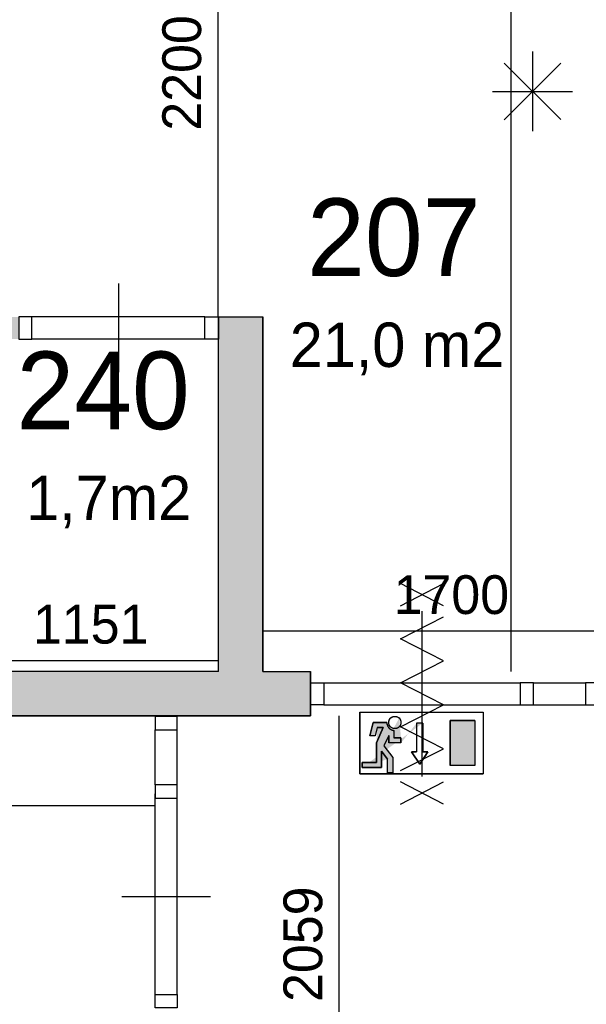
# Model space of a CAD drawing. Extents: x 393774 to 561444, y -100020 to -6220.
# Tile 6 of 47: x 503649 to 506203, y -89619 to -85178. Entities that reach past the tile are written whole.
import ezdxf

# ---------------------------------------------------------------- set-up
doc = ezdxf.new("R2010")
doc.units = 0
doc.header["$MEASUREMENT"] = 0
doc.header["$PDMODE"] = 35
doc.header["$PDSIZE"] = -0.5
doc.layers.get('0').update_dxf_attribs({"linetype": 'CONTINUOUS'})
doc.layers.get('DEFPOINTS').update_dxf_attribs({"linetype": 'CONTINUOUS'})
for name, color, linetype in [('AA$1A---_ARCEER', 252, 'CONTINUOUS'), ('AL22----_BINNENWAND', 252, 'CONTINUOUS'), ('AL32----_BINNENKOZIJN', 252, 'CONTINUOUS'), ('AM$1A---_MAATVOERING', 252, 'CONTINUOUS'), ('Brandweer', 252, 'CONTINUOUS'), ('LAYER01', 252, 'CONTINUOUS'), ('M2', 252, 'CONTINUOUS')]:
    doc.layers.add(name, color=color, linetype=linetype)
doc.styles.add('B-01', font='b-gbp')
doc.dimstyles.new('BBA_STAND', dxfattribs={"dimtxt": 175, "dimasz": 1, "dimexe": 1, "dimexo": 0.001, "dimgap": 75, "dimtad": 1, "dimdec": 0, "dimzin": 0, "dimdsep": 46, "dimtxsty": 'B-01', "dimblk": 'NONE', "dimblk1": 'NONE', "dimblk2": 'PIJL1', "dimcen": 1, "dimse1": 1, "dimse2": 1, "dimclrd": 256, "dimclre": 1, "dimclrt": 256, "dimadec": 0, "dimazin": 0, "dimtfac": 1, "dimtdec": 0, "dimtmove": 0, "dimatfit": 0, "dimldrblk": 'PIJL1', "dimfxl": 1, "dimtolj": 1, "dimtzin": 0, "dimarcsym": 0})

# ---------------------------------------------------------------- blocks, each defined once
blk = doc.blocks.new('*D82')
at = {"layer": 'AM$1A---_MAATVOERING', "lineweight": -2, "transparency": 16777216}
blk.add_line((505088.9, -90377.1), (505088.9, -88318.2), dxfattribs=at)
at = {"layer": 'DEFPOINTS', "color": 0, "transparency": 16777216}
for p in [(504744.4, -88318.2), (505088.9, -88318.2), (504841.8, -90377.1)]:
    blk.add_point(p, dxfattribs=at)
at = {"layer": 'AM$1A---_MAATVOERING', "transparency": 16777216, "insert": (504926.4, -89347.7), "char_height": 175, "attachment_point": 5, "rotation": 90, "style": 'B-01'}
blk.add_mtext('\\A1;2059', dxfattribs=at)
blk = doc.blocks.new('_None')
blk = doc.blocks.new('PIJL1')
at = {"color": 1, "linetype": 'ByBlock'}
blk.add_line((0, 82.6), (0, -82.6), dxfattribs=at)
blk.add_solid([(-100, 16.7), (-100, -16.7), (0, 0)], dxfattribs=at)
blk = doc.blocks.new('*D100')
at = {"layer": 'AM$1A---_MAATVOERING', "lineweight": -2, "transparency": 16777216}
blk.add_line((503393.3, -88068.1), (504544.4, -88068.1), dxfattribs=at)
at = {"layer": 'DEFPOINTS', "color": 0, "transparency": 16777216}
for p in [(503393.3, -87886.1), (504544.4, -87886.1), (504544.4, -88068.1)]:
    blk.add_point(p, dxfattribs=at)
at = {"layer": 'AM$1A---_MAATVOERING', "transparency": 16777216, "insert": (503968.8, -87905.6), "char_height": 175, "attachment_point": 5, "style": 'B-01'}
blk.add_mtext('\\A1;1151', dxfattribs=at)
blk = doc.blocks.new('*D102')
at = {"layer": 'AM$1A---_MAATVOERING', "lineweight": -2, "transparency": 16777216}
blk.add_line((504542.9, -86518.2), (504542.9, -84318.2), dxfattribs=at)
at = {"layer": 'DEFPOINTS', "color": 0, "transparency": 16777216}
for p in [(504542.9, -84318.2), (504744.4, -84318.2), (504644.4, -86518.2)]:
    blk.add_point(p, dxfattribs=at)
at = {"layer": 'AM$1A---_MAATVOERING', "transparency": 16777216, "insert": (504380.4, -85418.2), "char_height": 175, "attachment_point": 5, "rotation": 90, "style": 'B-01'}
blk.add_mtext('\\A1;2200', dxfattribs=at)
blk = doc.blocks.new('*D103')
at = {"layer": 'AM$1A---_MAATVOERING', "lineweight": -2, "transparency": 16777216}
blk.add_line((505861.9, -77520.1), (505861.9, -88118.2), dxfattribs=at)
at = {"layer": 'DEFPOINTS', "color": 0, "transparency": 16777216}
for p in [(504959.4, -77520.1), (504851.9, -88118.2), (505861.9, -88118.2)]:
    blk.add_point(p, dxfattribs=at)
at = {"layer": 'AM$1A---_MAATVOERING', "transparency": 16777216, "insert": (505699.4, -82819.1), "char_height": 175, "attachment_point": 5, "rotation": 90, "style": 'B-01'}
blk.add_mtext('\\A1;10598', dxfattribs=at)
blk = doc.blocks.new('*D144')
at = {"layer": 'AM$1A---_MAATVOERING', "lineweight": -2, "transparency": 16777216}
blk.add_line((504259.4, -88723.1), (498544.3, -88723.1), dxfattribs=at)
at = {"layer": 'DEFPOINTS', "color": 0, "transparency": 16777216}
for p in [(498544.3, -88723.1), (498544.3, -90377.1), (504259.4, -90377.1)]:
    blk.add_point(p, dxfattribs=at)
at = {"layer": 'AM$1A---_MAATVOERING', "transparency": 16777216, "insert": (501401.8, -88560.6), "char_height": 175, "attachment_point": 5, "style": 'B-01'}
blk.add_mtext('\\A1;5715', dxfattribs=at)
blk = doc.blocks.new('*D145')
at = {"layer": 'AM$1A---_MAATVOERING', "lineweight": -2, "transparency": 16777216}
blk.add_line((504744.4, -87934.7), (506444.3, -87934.7), dxfattribs=at)
at = {"layer": 'DEFPOINTS', "color": 0, "transparency": 16777216}
for p in [(504744.4, -87751.4), (506444.3, -87751.4), (506444.3, -87934.7)]:
    blk.add_point(p, dxfattribs=at)
at = {"layer": 'AM$1A---_MAATVOERING', "transparency": 16777216, "insert": (505594.3, -87772.2), "char_height": 175, "attachment_point": 5, "style": 'B-01'}
blk.add_mtext('\\A1;1700', dxfattribs=at)
blk = doc.blocks.new('*D146')
at = {"layer": 'AM$1A---_MAATVOERING', "lineweight": -2, "transparency": 16777216}
blk.add_line((503393.3, -84707), (506444.3, -84707), dxfattribs=at)
at = {"layer": 'DEFPOINTS', "color": 0, "transparency": 16777216}
for p in [(506444.3, -84707), (506444.3, -85213.4), (503393.3, -85423.2)]:
    blk.add_point(p, dxfattribs=at)
at = {"layer": 'AM$1A---_MAATVOERING', "transparency": 16777216, "insert": (504918.8, -84544.5), "char_height": 175, "attachment_point": 5, "style": 'B-01'}
blk.add_mtext('\\A1;3051', dxfattribs=at)

msp = doc.modelspace()

# ---------------------------------------------------------------- hatches: boundary and pattern name
at = {"layer": 'AA$1A---_ARCEER'}
h = msp.add_hatch(color=256, dxfattribs=at)
h.paths.add_polyline_path([(509194.3, -76120.1), (509194.3, -71120.1), (509094.3, -71120.1), (509094.3, -76120.1)])
h.paths.add_polyline_path([(509194.3, -77400.1), (509194.3, -77120.1), (509094.3, -77120.1), (509094.3, -77400.1)])
h.paths.add_polyline_path([(504959.4, -77520.1), (504959.4, -77320.1), (503544.3, -77320.1), (500944.3, -77320.1), (500944.3, -81070.1), (501144.3, -81070.1), (501144.3, -77520.1), (503444.3, -77520.1), (503444.3, -81070.1), (503644.3, -81070.1), (504744.3, -81070.1), (504744.3, -80870.1), (504644.3, -80870.1), (504644.3, -80970.1), (503644.3, -80970.1), (503644.3, -77520.1)])
h.paths.add_polyline_path([(504744.3, -79070.1), (504744.3, -77520.1), (504644.3, -77520.1), (504644.3, -79070.1)], flags=17)
h.paths.add_polyline_path([(504644.3, -79970.1), (504644.3, -80070.1), (504744.3, -80070.1), (504744.3, -79870.1), (504644.3, -79870.1), (503644.3, -79870.1), (503644.3, -79970.1)], flags=16)
h.paths.add_polyline_path([(504544.4, -82570.1), (504544.4, -84318.2), (504744.4, -84318.2), (504744.4, -82370.1), (502144.3, -82370.1), (502144.3, -82820.1), (501144.3, -82820.1), (501144.3, -82920.1), (502144.3, -82920.1), (502144.3, -84218.2), (502046.3, -84218.2), (502046.3, -84318.2), (502194.3, -84318.2), (503644.4, -84318.2), (503644.4, -84218.2), (502244.3, -84218.2), (502244.3, -82870.1), (502244.3, -82570.1)], flags=16)
h.paths.add_polyline_path([(504644.4, -88318.2), (504959.4, -88318.2), (504959.4, -88118.2), (504744.4, -88118.2), (504744.4, -86518.2), (504544.4, -86518.2), (504544.4, -88118.2), (501144.3, -88118.2), (501144.3, -82470.1), (501349.3, -82470.1), (501349.3, -82370.1), (501144.3, -82370.1), (500944.3, -82370.1), (500944.3, -88318.2)])
h.paths.add_polyline_path([(503393.3, -85618.2), (503393.3, -85228.3), (503293.3, -85228.3), (503293.3, -85518.2), (501144.3, -85518.2), (501144.3, -85618.2)], flags=17)
h.paths.add_polyline_path([(502268.8, -88118.2), (502268.8, -86918.2), (502393.3, -86918.2), (502393.3, -86818.2), (502218.8, -86818.2), (502044.3, -86818.2), (502044.3, -86918.2), (502168.8, -86918.2), (502168.8, -88118.2)], flags=16)
h.paths.add_polyline_path([(503393.3, -88118.2), (503393.3, -86618.2), (503644.4, -86618.2), (503644.4, -86518.2), (503393.3, -86518.2), (503293.3, -86518.2), (503293.3, -88118.2)], flags=16)
at = {"layer": 'Brandweer'}
h = msp.add_hatch(color=256, dxfattribs=at)
h.paths.add_polyline_path([(505465.4, -88350.5), (505437.7, -88350.5), (505437.7, -88480), (505414.6, -88480), (505451.6, -88535.5), (505488.5, -88480), (505465.4, -88480)], flags=17)
h.paths.add_polyline_path([(505312.3, -88343.6), (505313.4, -88338.9), (505315.7, -88333.8), (505318.4, -88329.9), (505320.7, -88327.4), (505324.5, -88324.5), (505328.4, -88322.3), (505334, -88320.5), (505341.4, -88319.9), (505347.6, -88321), (505351.7, -88322.6), (505353.8, -88323.7), (505356.4, -88325.5), (505358.6, -88327.3), (505361.7, -88330.7), (505364, -88334.2), (505365.9, -88338.6), (505367.2, -88344.3), (505367.4, -88348.5), (505367.1, -88352.1), (505365.6, -88357.7), (505363.9, -88361.1), (505361, -88365.5), (505356.6, -88369.7), (505353.8, -88371.6), (505349.3, -88373.7), (505345, -88374.9), (505338.3, -88375.4), (505332.2, -88374.4), (505328, -88372.8), (505324.7, -88371), (505321.5, -88368.6), (505318.2, -88365.2), (505315.5, -88361.2), (505313.9, -88357.9), (505312.6, -88353.7), (505312.2, -88350.9), (505312, -88346.3)], flags=16)
h.paths.add_polyline_path([(505191.7, -88551.1), (505191.7, -88528), (505256.5, -88528), (505256.5, -88439.2), (505287.6, -88370.8), (505260.6, -88370.8), (505251.4, -88407.8), (505227.6, -88407.8), (505242.6, -88347.6), (505303.6, -88347.6), (505304.1, -88353.5), (505304.6, -88356), (505305.3, -88358.5), (505306.2, -88361.2), (505307.9, -88364.7), (505309.5, -88367.5), (505310.8, -88369.3), (505312.7, -88371.7), (505314.5, -88373.6), (505317.3, -88376), (505320.1, -88378), (505323.1, -88379.7), (505326.1, -88381.1), (505330.2, -88382.5), (505333.1, -88383.2), (505335.1, -88383.8), (505335.1, -88417), (505367.4, -88417), (505367.4, -88440.1), (505312, -88440.1), (505312, -88406.5), (505290.6, -88453.6), (505330.5, -88504.9), (505330.5, -88574.2), (505307.3, -88574.2), (505307.3, -88512.8), (505279.6, -88477.2), (505279.6, -88551.1)], flags=16)
h.paths.add_polyline_path([(505303.6, -88347.6), (505304.2, -88354.3), (505307.6, -88364.3), (505311.2, -88369.8), (505314.7, -88373.7), (505320.8, -88378.4), (505327.2, -88381.5), (505332.1, -88382.9), (505335.1, -88383.8), (505335.1, -88417), (505367.4, -88417), (505367.4, -88440.1), (505312, -88440.1), (505312, -88406.5), (505290.6, -88453.6), (505330.5, -88504.9), (505330.5, -88574.2), (505307.3, -88574.2), (505307.3, -88512.8), (505279.6, -88477.2), (505279.6, -88551.1), (505191.7, -88551.1), (505191.7, -88528), (505256.5, -88528), (505256.5, -88439.2), (505287.6, -88370.8), (505260.6, -88370.8), (505251.4, -88407.8), (505227.6, -88407.8), (505242.6, -88347.6)], flags=17)
h.paths.add_polyline_path([(505589.4, -88541.9), (505589.4, -88338.4), (505700.4, -88338.4), (505700.4, -88541.9)], flags=17)
h.paths.add_polyline_path([(505589.4, -88338.4), (505589.4, -88541.9), (505700.4, -88541.9), (505700.4, -88338.4)])
edge = h.paths.add_edge_path()
edge.add_line((505465.4, -88480), (505488.5, -88480))
edge.add_line((505488.5, -88480), (505451.6, -88535.5))
edge.add_line((505451.6, -88535.5), (505414.6, -88480))
edge.add_line((505414.6, -88480), (505437.7, -88480))
edge.add_line((505437.7, -88350.5), (505437.7, -88480))
edge.add_line((505465.4, -88350.5), (505465.4, -88480))
edge.add_line((505367.4, -88440.1), (505367.4, -88417))
edge.add_line((505367.4, -88440.1), (505312, -88440.1))
edge.add_line((505312, -88406.5), (505312, -88440.1))
edge.add_line((505312, -88406.5), (505290.6, -88453.6))
edge.add_line((505330.5, -88504.9), (505330.5, -88574.2))
edge.add_line((505330.5, -88574.2), (505307.3, -88574.2))
edge.add_line((505307.3, -88574.2), (505307.3, -88512.8))
edge.add_line((505279.6, -88477.2), (505307.3, -88512.8))
edge.add_line((505279.6, -88551.1), (505279.6, -88477.2))
edge.add_line((505256.5, -88439.2), (505256.5, -88528))
edge.add_line((505287.6, -88370.8), (505256.5, -88439.2))
edge.add_line((505260.6, -88370.8), (505287.6, -88370.8))
edge.add_line((505260.6, -88370.8), (505251.4, -88407.8))
edge.add_line((505251.4, -88407.8), (505227.6, -88407.8))
edge.add_line((505242.6, -88347.6), (505227.6, -88407.8))
edge.add_line((505303.6, -88347.6), (505242.6, -88347.6))
edge.add_line((505303.6, -88347.6), (505303.6, -88348.1))
edge.add_line((505303.6, -88348.1), (505303.6, -88348.5))
edge.add_line((505303.6, -88348.5), (505303.6, -88348.9))
edge.add_line((505303.6, -88348.9), (505303.6, -88349.3))
edge.add_line((505303.6, -88349.3), (505303.6, -88349.7))
edge.add_line((505303.6, -88349.7), (505303.7, -88350.1))
edge.add_line((505303.7, -88350.1), (505303.7, -88350.5))
edge.add_line((505303.7, -88350.5), (505303.7, -88350.9))
edge.add_line((505303.7, -88350.9), (505303.8, -88351.3))
edge.add_line((505303.8, -88351.3), (505303.8, -88351.7))
edge.add_line((505303.8, -88351.7), (505303.9, -88352.1))
edge.add_line((505303.9, -88352.1), (505303.9, -88352.5))
edge.add_line((505303.9, -88352.5), (505304, -88352.9))
edge.add_line((505304, -88352.9), (505304, -88353.3))
edge.add_line((505304, -88353.3), (505304.1, -88353.7))
edge.add_line((505304.1, -88353.7), (505304.2, -88354.1))
edge.add_line((505304.2, -88354.1), (505304.2, -88354.5))
edge.add_line((505304.2, -88354.5), (505304.3, -88354.9))
edge.add_line((505304.3, -88354.9), (505304.4, -88355.3))
edge.add_line((505304.4, -88355.3), (505304.5, -88355.7))
edge.add_line((505304.5, -88355.7), (505304.6, -88356.1))
edge.add_line((505304.6, -88356.1), (505304.7, -88356.5))
edge.add_line((505304.7, -88356.5), (505304.8, -88356.9))
edge.add_line((505304.8, -88356.9), (505304.9, -88357.3))
edge.add_line((505304.9, -88357.3), (505305, -88357.7))
edge.add_line((505305, -88357.7), (505305.1, -88358.1))
edge.add_line((505305.1, -88358.1), (505305.2, -88358.5))
edge.add_line((505305.2, -88358.5), (505305.4, -88358.9))
edge.add_line((505305.4, -88358.9), (505305.5, -88359.2))
edge.add_line((505305.5, -88359.2), (505305.6, -88359.6))
edge.add_line((505305.6, -88359.6), (505305.8, -88360))
edge.add_line((505305.8, -88360), (505305.9, -88360.4))
edge.add_line((505305.9, -88360.4), (505306, -88360.8))
edge.add_line((505306, -88360.8), (505306.2, -88361.1))
edge.add_line((505306.2, -88361.1), (505306.4, -88361.5))
edge.add_line((505306.4, -88361.5), (505306.5, -88361.9))
edge.add_line((505306.5, -88361.9), (505306.7, -88362.3))
edge.add_line((505306.7, -88362.3), (505306.8, -88362.6))
edge.add_line((505306.8, -88362.6), (505307, -88363))
edge.add_line((505307, -88363), (505307.2, -88363.4))
edge.add_line((505307.2, -88363.4), (505307.4, -88363.7))
edge.add_line((505307.4, -88363.7), (505307.6, -88364.1))
edge.add_line((505307.6, -88364.1), (505307.7, -88364.5))
edge.add_line((505307.7, -88364.5), (505307.9, -88364.8))
edge.add_line((505307.9, -88364.8), (505308.1, -88365.2))
edge.add_line((505308.1, -88365.2), (505308.3, -88365.5))
edge.add_line((505308.3, -88365.5), (505308.5, -88365.9))
edge.add_line((505308.5, -88365.9), (505308.7, -88366.2))
edge.add_line((505308.7, -88366.2), (505308.9, -88366.6))
edge.add_line((505308.9, -88366.6), (505309.2, -88366.9))
edge.add_line((505309.2, -88366.9), (505309.4, -88367.3))
edge.add_line((505309.4, -88367.3), (505309.6, -88367.6))
edge.add_line((505309.6, -88367.6), (505309.8, -88368))
edge.add_line((505309.8, -88368), (505310.1, -88368.3))
edge.add_line((505310.1, -88368.3), (505310.3, -88368.6))
edge.add_line((505310.3, -88368.6), (505310.5, -88368.9))
edge.add_line((505310.5, -88368.9), (505310.8, -88369.3))
edge.add_line((505310.8, -88369.3), (505311, -88369.6))
edge.add_line((505311, -88369.6), (505311.3, -88369.9))
edge.add_line((505311.3, -88369.9), (505311.5, -88370.2))
edge.add_line((505311.5, -88370.2), (505311.8, -88370.6))
edge.add_line((505311.8, -88370.6), (505312, -88370.9))
edge.add_line((505312, -88370.9), (505312.3, -88371.2))
edge.add_line((505312.3, -88371.2), (505312.6, -88371.5))
edge.add_line((505312.6, -88371.5), (505312.8, -88371.8))
edge.add_line((505312.8, -88371.8), (505313.1, -88372.1))
edge.add_line((505313.1, -88372.1), (505313.4, -88372.4))
edge.add_line((505313.4, -88372.4), (505313.7, -88372.7))
edge.add_line((505313.7, -88372.7), (505314, -88373))
edge.add_line((505314, -88373), (505314.2, -88373.3))
edge.add_line((505314.2, -88373.3), (505314.5, -88373.6))
edge.add_line((505314.5, -88373.6), (505314.8, -88373.8))
edge.add_line((505314.8, -88373.8), (505315.1, -88374.1))
edge.add_line((505315.1, -88374.1), (505315.4, -88374.4))
edge.add_line((505315.4, -88374.4), (505315.7, -88374.7))
edge.add_line((505315.7, -88374.7), (505316, -88374.9))
edge.add_line((505316, -88374.9), (505316.3, -88375.2))
edge.add_line((505316.3, -88375.2), (505316.7, -88375.5))
edge.add_line((505316.7, -88375.5), (505317, -88375.7))
edge.add_line((505317, -88375.7), (505317.3, -88376))
edge.add_line((505317.3, -88376), (505317.6, -88376.2))
edge.add_line((505317.6, -88376.2), (505317.9, -88376.5))
edge.add_line((505317.9, -88376.5), (505318.3, -88376.7))
edge.add_line((505318.3, -88376.7), (505318.6, -88376.9))
edge.add_line((505318.6, -88376.9), (505318.9, -88377.2))
edge.add_line((505318.9, -88377.2), (505319.3, -88377.4))
edge.add_line((505319.3, -88377.4), (505319.6, -88377.6))
edge.add_line((505319.6, -88377.6), (505319.9, -88377.9))
edge.add_line((505319.9, -88377.9), (505320.3, -88378.1))
edge.add_line((505320.3, -88378.1), (505320.6, -88378.3))
edge.add_line((505320.6, -88378.3), (505321, -88378.5))
edge.add_line((505321, -88378.5), (505321.3, -88378.7))
edge.add_line((505321.3, -88378.7), (505321.7, -88378.9))
edge.add_line((505321.7, -88378.9), (505322, -88379.1))
edge.add_line((505322, -88379.1), (505322.4, -88379.3))
edge.add_line((505322.4, -88379.3), (505322.7, -88379.5))
edge.add_line((505322.7, -88379.5), (505323.1, -88379.7))
edge.add_line((505323.1, -88379.7), (505323.5, -88379.9))
edge.add_line((505323.5, -88379.9), (505323.8, -88380.1))
edge.add_line((505323.8, -88380.1), (505324.2, -88380.3))
edge.add_line((505324.2, -88380.3), (505324.6, -88380.4))
edge.add_line((505324.6, -88380.4), (505324.9, -88380.6))
edge.add_line((505324.9, -88380.6), (505325.3, -88380.8))
edge.add_line((505325.3, -88380.8), (505325.7, -88380.9))
edge.add_line((505325.7, -88380.9), (505326, -88381.1))
edge.add_line((505326, -88381.1), (505326.4, -88381.2))
edge.add_line((505326.4, -88381.2), (505326.8, -88381.4))
edge.add_line((505326.8, -88381.4), (505327.2, -88381.5))
edge.add_line((505327.2, -88381.5), (505327.6, -88381.7))
edge.add_line((505327.6, -88381.7), (505328, -88381.8))
edge.add_line((505328, -88381.8), (505328.3, -88381.9))
edge.add_line((505328.3, -88381.9), (505328.7, -88382.1))
edge.add_line((505328.7, -88382.1), (505329.1, -88382.2))
edge.add_line((505329.1, -88382.2), (505329.5, -88382.3))
edge.add_line((505329.5, -88382.3), (505329.9, -88382.4))
edge.add_line((505329.9, -88382.4), (505330.3, -88382.5))
edge.add_line((505330.3, -88382.5), (505330.7, -88382.6))
edge.add_line((505330.7, -88382.6), (505331.1, -88382.7))
edge.add_line((505331.1, -88382.7), (505331.5, -88382.8))
edge.add_line((505331.5, -88382.8), (505331.9, -88382.9))
edge.add_line((505331.9, -88382.9), (505332.3, -88383))
edge.add_line((505332.3, -88383), (505332.7, -88383.1))
edge.add_line((505332.7, -88383.1), (505333.1, -88383.1))
edge.add_line((505333.1, -88383.1), (505333.5, -88383.2))
edge.add_line((505333.5, -88383.2), (505333.9, -88383.3))
edge.add_line((505333.9, -88383.3), (505334.3, -88383.3))
edge.add_line((505334.3, -88383.3), (505334.7, -88383.4))
edge.add_line((505334.7, -88383.4), (505335.1, -88383.5))
edge.add_line((505335.1, -88383.5), (505335.1, -88417))
edge.add_line((505367.4, -88417), (505335.1, -88417))
edge.add_line((505359.3, -88328), (505360.3, -88329))
edge.add_line((505360.3, -88329), (505361.1, -88330))
edge.add_line((505361.1, -88330), (505362, -88331.1))
edge.add_line((505362, -88331.1), (505362.8, -88332.2))
edge.add_line((505362.8, -88332.2), (505363.5, -88333.4))
edge.add_line((505363.5, -88333.4), (505364.2, -88334.6))
edge.add_line((505364.2, -88334.6), (505364.8, -88335.8))
edge.add_line((505364.8, -88335.8), (505365.3, -88337))
edge.add_line((505365.3, -88337), (505365.8, -88338.3))
edge.add_line((505365.8, -88338.3), (505366.2, -88339.6))
edge.add_line((505366.2, -88339.6), (505366.6, -88340.9))
edge.add_line((505366.6, -88340.9), (505366.9, -88342.2))
edge.add_line((505366.9, -88342.2), (505367.1, -88343.6))
edge.add_line((505367.1, -88343.6), (505367.3, -88344.9))
edge.add_line((505367.3, -88344.9), (505367.4, -88346.3))
edge.add_line((505367.4, -88346.3), (505367.4, -88347.6))
edge.add_line((505367.4, -88347.6), (505367.4, -88349))
edge.add_line((505367.4, -88349), (505367.3, -88350.4))
edge.add_line((505367.3, -88350.4), (505367.1, -88351.7))
edge.add_line((505367.1, -88351.7), (505366.9, -88353.1))
edge.add_line((505366.9, -88353.1), (505366.6, -88354.4))
edge.add_line((505366.6, -88354.4), (505366.2, -88355.7))
edge.add_line((505366.2, -88355.7), (505365.8, -88357))
edge.add_line((505365.8, -88357), (505365.3, -88358.3))
edge.add_line((505365.3, -88358.3), (505364.8, -88359.5))
edge.add_line((505364.8, -88359.5), (505364.2, -88360.7))
edge.add_line((505364.2, -88360.7), (505363.5, -88361.9))
edge.add_line((505363.5, -88361.9), (505362.8, -88363.1))
edge.add_line((505362.8, -88363.1), (505362, -88364.2))
edge.add_line((505362, -88364.2), (505361.1, -88365.2))
edge.add_line((505361.1, -88365.2), (505360.3, -88366.3))
edge.add_line((505360.3, -88366.3), (505359.3, -88367.3))
edge.add_line((505359.3, -88367.3), (505358.3, -88368.2))
edge.add_line((505358.3, -88368.2), (505357.3, -88369.1))
edge.add_line((505357.3, -88369.1), (505356.2, -88369.9))
edge.add_line((505356.2, -88369.9), (505355.1, -88370.7))
edge.add_line((505355.1, -88370.7), (505354, -88371.4))
edge.add_line((505354, -88371.4), (505352.8, -88372.1))
edge.add_line((505352.8, -88372.1), (505351.6, -88372.7))
edge.add_line((505351.6, -88372.7), (505350.3, -88373.3))
edge.add_line((505350.3, -88373.3), (505349, -88373.8))
edge.add_line((505349, -88373.8), (505347.8, -88374.2))
edge.add_line((505347.8, -88374.2), (505346.4, -88374.6))
edge.add_line((505346.4, -88374.6), (505345.1, -88374.9))
edge.add_line((505345.1, -88374.9), (505343.8, -88375.1))
edge.add_line((505343.8, -88375.1), (505342.4, -88375.3))
edge.add_line((505342.4, -88375.3), (505341.1, -88375.4))
edge.add_line((505341.1, -88375.4), (505339.7, -88375.4))
edge.add_line((505339.7, -88375.4), (505338.3, -88375.4))
edge.add_line((505338.3, -88375.4), (505337, -88375.3))
edge.add_line((505337, -88375.3), (505335.6, -88375.1))
edge.add_line((505335.6, -88375.1), (505334.3, -88374.9))
edge.add_line((505334.3, -88374.9), (505333, -88374.6))
edge.add_line((505333, -88374.6), (505331.6, -88374.2))
edge.add_line((505331.6, -88374.2), (505330.4, -88373.8))
edge.add_line((505330.4, -88373.8), (505329.1, -88373.3))
edge.add_line((505329.1, -88373.3), (505327.8, -88372.7))
edge.add_line((505327.8, -88372.7), (505326.6, -88372.1))
edge.add_line((505326.6, -88372.1), (505325.4, -88371.4))
edge.add_line((505325.4, -88371.4), (505324.3, -88370.7))
edge.add_line((505324.3, -88370.7), (505323.2, -88369.9))
edge.add_line((505323.2, -88369.9), (505322.1, -88369.1))
edge.add_line((505322.1, -88369.1), (505321.1, -88368.2))
edge.add_line((505321.1, -88368.2), (505320.1, -88367.3))
edge.add_line((505320.1, -88367.3), (505319.1, -88366.3))
edge.add_line((505319.1, -88366.3), (505318.3, -88365.2))
edge.add_line((505318.3, -88365.2), (505317.4, -88364.2))
edge.add_line((505317.4, -88364.2), (505316.6, -88363.1))
edge.add_line((505316.6, -88363.1), (505315.9, -88361.9))
edge.add_line((505315.9, -88361.9), (505315.2, -88360.7))
edge.add_line((505315.2, -88360.7), (505314.6, -88359.5))
edge.add_line((505314.6, -88359.5), (505314.1, -88358.3))
edge.add_line((505314.1, -88358.3), (505313.6, -88357))
edge.add_line((505313.6, -88357), (505313.1, -88355.7))
edge.add_line((505313.1, -88355.7), (505312.8, -88354.4))
edge.add_line((505312.8, -88354.4), (505312.5, -88353.1))
edge.add_line((505312.5, -88353.1), (505312.3, -88351.7))
edge.add_line((505312.3, -88351.7), (505312.1, -88350.4))
edge.add_line((505312.1, -88350.4), (505312, -88349))
edge.add_line((505312, -88349), (505312, -88347.6))
edge.add_line((505312, -88347.6), (505312, -88346.3))
edge.add_line((505312, -88346.3), (505312.1, -88344.9))
edge.add_line((505312.1, -88344.9), (505312.3, -88343.6))
edge.add_line((505312.3, -88343.6), (505312.5, -88342.2))
edge.add_line((505312.5, -88342.2), (505312.8, -88340.9))
edge.add_line((505312.8, -88340.9), (505313.1, -88339.6))
edge.add_line((505313.1, -88339.6), (505313.6, -88338.3))
edge.add_line((505313.6, -88338.3), (505314.1, -88337))
edge.add_line((505314.1, -88337), (505314.6, -88335.8))
edge.add_line((505314.6, -88335.8), (505315.2, -88334.6))
edge.add_line((505315.2, -88334.6), (505315.9, -88333.4))
edge.add_line((505315.9, -88333.4), (505316.6, -88332.2))
edge.add_line((505316.6, -88332.2), (505317.4, -88331.1))
edge.add_line((505317.4, -88331.1), (505318.3, -88330))
edge.add_line((505318.3, -88330), (505319.1, -88329))
edge.add_line((505319.1, -88329), (505320.1, -88328))
edge.add_line((505320.1, -88328), (505321.1, -88327.1))
edge.add_line((505321.1, -88327.1), (505322.1, -88326.2))
edge.add_line((505322.1, -88326.2), (505323.2, -88325.4))
edge.add_line((505323.2, -88325.4), (505324.3, -88324.6))
edge.add_line((505324.3, -88324.6), (505325.4, -88323.8))
edge.add_line((505325.4, -88323.8), (505326.6, -88323.2))
edge.add_line((505326.6, -88323.2), (505327.8, -88322.6))
edge.add_line((505327.8, -88322.6), (505329.1, -88322))
edge.add_line((505329.1, -88322), (505330.4, -88321.5))
edge.add_line((505330.4, -88321.5), (505331.6, -88321.1))
edge.add_line((505331.6, -88321.1), (505333, -88320.7))
edge.add_line((505333, -88320.7), (505334.3, -88320.4))
edge.add_line((505334.3, -88320.4), (505335.6, -88320.2))
edge.add_line((505335.6, -88320.2), (505337, -88320))
edge.add_line((505337, -88320), (505338.3, -88319.9))
edge.add_line((505338.3, -88319.9), (505339.7, -88319.9))
edge.add_line((505339.7, -88319.9), (505341.1, -88319.9))
edge.add_line((505341.1, -88319.9), (505342.4, -88320))
edge.add_line((505342.4, -88320), (505343.8, -88320.2))
edge.add_line((505343.8, -88320.2), (505345.1, -88320.4))
edge.add_line((505345.1, -88320.4), (505346.4, -88320.7))
edge.add_line((505346.4, -88320.7), (505347.8, -88321.1))
edge.add_line((505347.8, -88321.1), (505349, -88321.5))
edge.add_line((505349, -88321.5), (505350.3, -88322))
edge.add_line((505350.3, -88322), (505351.6, -88322.6))
edge.add_line((505351.6, -88322.6), (505352.8, -88323.2))
edge.add_line((505352.8, -88323.2), (505354, -88323.8))
edge.add_line((505354, -88323.8), (505355.1, -88324.6))
edge.add_line((505355.1, -88324.6), (505356.2, -88325.4))
edge.add_line((505356.2, -88325.4), (505357.3, -88326.2))
edge.add_line((505357.3, -88326.2), (505358.3, -88327.1))
edge.add_line((505358.3, -88327.1), (505359.3, -88328))
edge.add_line((505290.4, -88453.4), (505330.5, -88504.9))
edge.add_line((505191.7, -88551.1), (505279.6, -88551.1))
edge.add_line((505256.5, -88528), (505191.7, -88528))
edge.add_line((505191.7, -88528), (505191.7, -88551.1))
h = msp.add_hatch(color=256, dxfattribs=at)
h.paths.add_polyline_path([(505700.4, -88338.4), (505589.4, -88338.4), (505589.4, -88541.9), (505700.4, -88541.9)])
h.paths.add_polyline_path([(505312, -88406.5), (505312, -88440.1), (505367.4, -88440.1), (505367.4, -88417), (505335.1, -88417), (505335.1, -88383.8), (505332.1, -88382.9), (505331.6, -88382.8), (505330.2, -88382.5), (505328.3, -88381.9), (505326.7, -88381.4), (505323.1, -88379.7), (505321.2, -88378.6), (505320.5, -88378.3), (505317.3, -88376), (505314.9, -88373.8), (505314.7, -88373.7), (505312.7, -88371.7), (505311.4, -88370.1), (505311, -88369.6), (505309.5, -88367.5), (505307.7, -88364.4), (505307.6, -88364), (505306.2, -88361.2), (505305.3, -88358.5), (505304.3, -88354.9), (505304.2, -88354.1), (505304.1, -88353.5), (505303.6, -88347.6), (505242.6, -88347.6), (505227.6, -88407.8), (505251.4, -88407.8), (505260.6, -88370.8), (505287.6, -88370.8), (505256.5, -88439.2), (505256.5, -88528), (505191.7, -88528), (505191.7, -88551.1), (505279.6, -88551.1), (505279.6, -88477.2), (505307.3, -88512.8), (505307.3, -88574.2), (505330.5, -88574.2), (505330.5, -88504.9), (505290.6, -88453.6)])

# ---------------------------------------------------------------- linework, layer by layer
at = {"layer": 'AL22----_BINNENWAND'}
msp.add_line((504544.4, -88118.2), (501144.3, -88118.2), dxfattribs=at)
for points in [[(500944.3, -82370.1), (500944.3, -88318.2), (504744.4, -88318.2)], [(500944.3, -82370.1), (500944.3, -88318.2), (504744.4, -88318.2)], [(504544.4, -86518.2), (504544.4, -86618.2)], [(504544.4, -86518.2), (504544.4, -86618.2)], [(504544.4, -88118.2), (504544.4, -86518.2)], [(504544.4, -88118.2), (504544.4, -86518.2)], [(504544.4, -88118.2), (504544.4, -86518.2)], [(504544.4, -86518.2), (504739.3, -86518.2)], [(504544.4, -86518.2), (504739.3, -86518.2)], [(504544.4, -86518.2), (504744.4, -86518.2)], [(504744.4, -88118.2), (504744.4, -86518.2)], [(504744.4, -88118.2), (504744.4, -86518.2)], [(504744.4, -86518.2), (504744.4, -88118.2)], [(504744.4, -88118.2), (504959.4, -88118.2)], [(504744.4, -88118.2), (504959.4, -88118.2)], [(504744.4, -88118.2), (504959.4, -88118.2)], [(504959.4, -88318.2), (504959.4, -88118.2)], [(504959.4, -88318.2), (504959.4, -88118.2)], [(504959.4, -88118.2), (504959.4, -88318.2)], [(504644.4, -88318.2), (500944.3, -88318.2)], [(504959.4, -88318.2), (504644.4, -88318.2)], [(504744.4, -88318.2), (504959.4, -88318.2)], [(504744.4, -88318.2), (504959.4, -88318.2)]]:
    msp.add_lwpolyline(points, dxfattribs=at)
at = {"layer": 'AL32----_BINNENKOZIJN'}
for points in [[(504093.7, -86368.2), (504093.7, -86568.2), (504093.7, -86768.2)], [(504483.4, -86518.2), (503704.1, -86518.5)], [(504483.4, -86618.2), (503704.1, -86618.2)], [(505461.8, -88018.2), (505461.8, -88218.2), (505461.8, -88418.2)], [(505461.8, -88018.2), (505461.8, -88218.2), (505461.8, -88418.2)], [(505461.8, -88018.2), (505461.8, -88218.2), (505461.8, -88418.2)], [(505019.1, -88168.2), (505904.4, -88168.2)], [(505964.1, -88168.2), (506199.6, -88168.2)], [(505019.1, -88268), (505904.4, -88268)], [(505964.1, -88268), (506199.6, -88268)], [(504259.4, -88629.3), (504259.4, -88381)], [(504359.1, -88629.3), (504359.1, -88381)], [(504259.4, -89599.1), (504259.4, -88669.1)], [(504259.4, -89599.1), (504259.4, -88669.1)], [(504259.4, -89574.3), (504259.4, -88689.1)], [(504359.1, -89574.3), (504359.1, -88689.1)], [(504109.4, -89131.7), (504309.4, -89131.7), (504509.4, -89131.7)]]:
    msp.add_lwpolyline(points, dxfattribs=at)
for points in [[(503644.4, -86618.2), (503704.1, -86618.2), (503704.1, -86518.5), (503644.4, -86518.5)], [(504543.4, -86618.2), (504483.4, -86618.2), (504483.4, -86518.2), (504543.4, -86518.2)], [(504959.4, -88168.2), (505019.1, -88168.2), (505019.1, -88268), (504959.4, -88268)], [(505964.1, -88168.2), (505904.4, -88168.2), (505904.4, -88268), (505964.1, -88268)], [(506259.4, -88168.2), (506199.6, -88168.2), (506199.6, -88268), (506259.4, -88268)], [(504259.4, -88321.2), (504259.4, -88381), (504359.1, -88381), (504359.1, -88321.2)], [(504259.4, -88629.3), (504259.4, -88689.1), (504359.1, -88689.1), (504359.1, -88629.3)], [(504259.4, -89634.1), (504259.4, -89574.3), (504359.1, -89574.3), (504359.1, -89634.1)]]:
    msp.add_lwpolyline(points, close=True, dxfattribs=at)
at = {"layer": 'Brandweer'}
for p, q in [((505960, -85321.2, 2600), (505960, -85681.1, 2600)), ((505832.7, -85373.9, 2600), (506087.2, -85628.4, 2600)), ((505832.7, -85629.7, 2600), (506088.5, -85373.9, 2600)), ((505779.1, -85502, 2600), (506140.8, -85502, 2600)), ((505182.5, -88301.4), (505182.5, -88578.8)), ((505182.5, -88301.4), (505737.4, -88301.4)), ((505737.4, -88301.4), (505737.4, -88578.8)), ((505242.6, -88347.6), (505227.6, -88407.8)), ((505303.6, -88347.6), (505242.6, -88347.6)), ((505437.7, -88350.5), (505437.7, -88480)), ((505465.4, -88350.5), (505465.4, -88480)), ((505700.4, -88338.4), (505589.4, -88338.4)), ((505589.4, -88338.4), (505589.4, -88541.9)), ((505700.4, -88338.4), (505700.4, -88541.9)), ((505251.4, -88407.8), (505227.6, -88407.8)), ((505260.6, -88370.8), (505251.4, -88407.8)), ((505287.6, -88370.8), (505256.5, -88439.2)), ((505260.6, -88370.8), (505287.6, -88370.8)), ((505312, -88406.5), (505290.6, -88453.6)), ((505312, -88406.5), (505312, -88440.1)), ((505335.1, -88383.5), (505335.1, -88417)), ((505256.5, -88439.2), (505256.5, -88528)), ((505290.4, -88453.4), (505330.5, -88504.9)), ((505367.4, -88440.1), (505312, -88440.1)), ((505367.4, -88417), (505335.1, -88417)), ((505367.4, -88440.1), (505367.4, -88417)), ((505279.6, -88551.1), (505279.6, -88477.2)), ((505279.6, -88477.2), (505307.3, -88512.8)), ((505414.6, -88480), (505437.7, -88480)), ((505451.6, -88535.5), (505414.6, -88480)), ((505488.5, -88480), (505451.6, -88535.5)), ((505465.4, -88480), (505488.5, -88480)), ((505191.7, -88528), (505191.7, -88551.1)), ((505256.5, -88528), (505191.7, -88528)), ((505307.3, -88574.2), (505307.3, -88512.8)), ((505330.5, -88504.9), (505330.5, -88574.2)), ((505700.4, -88541.9), (505589.4, -88541.9)), ((505182.5, -88578.8), (505737.4, -88578.8)), ((505191.7, -88551.1), (505279.6, -88551.1)), ((505330.5, -88574.2), (505307.3, -88574.2))]:
    msp.add_line(p, q, dxfattribs=at)
for points in [[(505558.6, -87820.8), (505365, -87720.8)], [(505365, -87820.8), (505558.6, -87720.8)], [(505365, -88564.8), (505558.6, -88465.8), (505365, -88366.8), (505558.6, -88267.8), (505365, -88168.8), (505558.6, -88069.8), (505365, -87970.8), (505558.6, -87871.8)], [(505461.8, -87845.8), (505461.8, -88590.8)], [(505461.8, -87845.8), (505461.8, -88590.8)], [(505182.5, -88578.8), (505182.5, -88301.4), (505737.4, -88301.4), (505737.4, -88578.8), (505182.5, -88578.8)], [(505312.3, -88343.6), (505313.4, -88338.9), (505315.7, -88333.8), (505318.4, -88329.9), (505320.7, -88327.4), (505324.5, -88324.5), (505328.4, -88322.3), (505334, -88320.5), (505341.4, -88319.9), (505347.6, -88321), (505351.7, -88322.6), (505353.8, -88323.7), (505356.4, -88325.5), (505358.6, -88327.3), (505361.7, -88330.7), (505364, -88334.2), (505365.9, -88338.6), (505367.2, -88344.3), (505367.4, -88348.5), (505367.1, -88352.1), (505365.6, -88357.7), (505363.9, -88361.1), (505361, -88365.5), (505356.6, -88369.7), (505353.8, -88371.6), (505349.3, -88373.7), (505345, -88374.9), (505338.3, -88375.4), (505332.2, -88374.4), (505328, -88372.8), (505324.7, -88371), (505321.5, -88368.6), (505318.2, -88365.2), (505315.5, -88361.2), (505313.9, -88357.9), (505312.6, -88353.7), (505312.2, -88350.9), (505312, -88346.3), (505312.3, -88343.6)], [(505359.3, -88328), (505360.3, -88329), (505361.1, -88330), (505362, -88331.1), (505362.8, -88332.2), (505363.5, -88333.4), (505364.2, -88334.6), (505364.8, -88335.8), (505365.3, -88337), (505365.8, -88338.3), (505366.2, -88339.6), (505366.6, -88340.9), (505366.9, -88342.2), (505367.1, -88343.6), (505367.3, -88344.9), (505367.4, -88346.3), (505367.4, -88347.6), (505367.4, -88349), (505367.3, -88350.4), (505367.1, -88351.7), (505366.9, -88353.1), (505366.6, -88354.4), (505366.2, -88355.7), (505365.8, -88357), (505365.3, -88358.3), (505364.8, -88359.5), (505364.2, -88360.7), (505363.5, -88361.9), (505362.8, -88363.1), (505362, -88364.2), (505361.1, -88365.2), (505360.3, -88366.3), (505359.3, -88367.3), (505358.3, -88368.2), (505357.3, -88369.1), (505356.2, -88369.9), (505355.1, -88370.7), (505354, -88371.4), (505352.8, -88372.1), (505351.6, -88372.7), (505350.3, -88373.3), (505349, -88373.8), (505347.8, -88374.2), (505346.4, -88374.6), (505345.1, -88374.9), (505343.8, -88375.1), (505342.4, -88375.3), (505341.1, -88375.4), (505339.7, -88375.4), (505338.3, -88375.4), (505337, -88375.3), (505335.6, -88375.1), (505334.3, -88374.9), (505333, -88374.6), (505331.6, -88374.2), (505330.4, -88373.8), (505329.1, -88373.3), (505327.8, -88372.7), (505326.6, -88372.1), (505325.4, -88371.4), (505324.3, -88370.7), (505323.2, -88369.9), (505322.1, -88369.1), (505321.1, -88368.2), (505320.1, -88367.3), (505319.1, -88366.3), (505318.3, -88365.2), (505317.4, -88364.2), (505316.6, -88363.1), (505315.9, -88361.9), (505315.2, -88360.7), (505314.6, -88359.5), (505314.1, -88358.3), (505313.6, -88357), (505313.1, -88355.7), (505312.8, -88354.4), (505312.5, -88353.1), (505312.3, -88351.7), (505312.1, -88350.4), (505312, -88349), (505312, -88347.6), (505312, -88346.3), (505312.1, -88344.9), (505312.3, -88343.6), (505312.5, -88342.2), (505312.8, -88340.9), (505313.1, -88339.6), (505313.6, -88338.3), (505314.1, -88337), (505314.6, -88335.8), (505315.2, -88334.6), (505315.9, -88333.4), (505316.6, -88332.2), (505317.4, -88331.1), (505318.3, -88330), (505319.1, -88329), (505320.1, -88328), (505321.1, -88327.1), (505322.1, -88326.2), (505323.2, -88325.4), (505324.3, -88324.6), (505325.4, -88323.8), (505326.6, -88323.2), (505327.8, -88322.6), (505329.1, -88322), (505330.4, -88321.5), (505331.6, -88321.1), (505333, -88320.7), (505334.3, -88320.4), (505335.6, -88320.2), (505337, -88320), (505338.3, -88319.9), (505339.7, -88319.9), (505341.1, -88319.9), (505342.4, -88320), (505343.8, -88320.2), (505345.1, -88320.4), (505346.4, -88320.7), (505347.8, -88321.1), (505349, -88321.5), (505350.3, -88322), (505351.6, -88322.6), (505352.8, -88323.2), (505354, -88323.8), (505355.1, -88324.6), (505356.2, -88325.4), (505357.3, -88326.2), (505358.3, -88327.1), (505359.3, -88328)], [(505191.7, -88551.1), (505191.7, -88528), (505256.5, -88528), (505256.5, -88439.2), (505287.6, -88370.8), (505260.6, -88370.8), (505251.4, -88407.8), (505227.6, -88407.8), (505242.6, -88347.6), (505303.6, -88347.6), (505304.1, -88353.5), (505304.6, -88356), (505305.3, -88358.5), (505306.2, -88361.2), (505307.9, -88364.7), (505309.5, -88367.5), (505310.8, -88369.3), (505312.7, -88371.7), (505314.5, -88373.6), (505317.3, -88376), (505320.1, -88378), (505323.1, -88379.7), (505326.1, -88381.1), (505330.2, -88382.5), (505333.1, -88383.2), (505335.1, -88383.8), (505335.1, -88417), (505367.4, -88417), (505367.4, -88440.1), (505312, -88440.1), (505312, -88406.5), (505290.6, -88453.6), (505330.5, -88504.9), (505330.5, -88574.2), (505307.3, -88574.2), (505307.3, -88512.8), (505279.6, -88477.2), (505279.6, -88551.1), (505191.7, -88551.1)], [(505303.6, -88347.6), (505303.6, -88348.1), (505303.6, -88348.5), (505303.6, -88348.9), (505303.6, -88349.3), (505303.6, -88349.7), (505303.7, -88350.1), (505303.7, -88350.5), (505303.7, -88350.9), (505303.8, -88351.3), (505303.8, -88351.7), (505303.9, -88352.1), (505303.9, -88352.5), (505304, -88352.9), (505304, -88353.3), (505304.1, -88353.7), (505304.2, -88354.1), (505304.2, -88354.5), (505304.3, -88354.9), (505304.4, -88355.3), (505304.5, -88355.7), (505304.6, -88356.1), (505304.7, -88356.5), (505304.8, -88356.9), (505304.9, -88357.3), (505305, -88357.7), (505305.1, -88358.1), (505305.2, -88358.5), (505305.4, -88358.9), (505305.5, -88359.2), (505305.6, -88359.6), (505305.8, -88360), (505305.9, -88360.4), (505306, -88360.8), (505306.2, -88361.1), (505306.4, -88361.5), (505306.5, -88361.9), (505306.7, -88362.3), (505306.8, -88362.6), (505307, -88363), (505307.2, -88363.4), (505307.4, -88363.7), (505307.6, -88364.1), (505307.7, -88364.5), (505307.9, -88364.8), (505308.1, -88365.2), (505308.3, -88365.5), (505308.5, -88365.9), (505308.7, -88366.2), (505308.9, -88366.6), (505309.2, -88366.9), (505309.4, -88367.3), (505309.6, -88367.6), (505309.8, -88368), (505310.1, -88368.3), (505310.3, -88368.6), (505310.5, -88368.9), (505310.8, -88369.3), (505311, -88369.6), (505311.3, -88369.9), (505311.5, -88370.2), (505311.8, -88370.6), (505312, -88370.9), (505312.3, -88371.2), (505312.6, -88371.5), (505312.8, -88371.8), (505313.1, -88372.1), (505313.4, -88372.4), (505313.7, -88372.7), (505314, -88373), (505314.2, -88373.3), (505314.5, -88373.6), (505314.8, -88373.8), (505315.1, -88374.1), (505315.4, -88374.4), (505315.7, -88374.7), (505316, -88374.9), (505316.3, -88375.2), (505316.7, -88375.5), (505317, -88375.7), (505317.3, -88376), (505317.6, -88376.2), (505317.9, -88376.5), (505318.3, -88376.7), (505318.6, -88376.9), (505318.9, -88377.2), (505319.3, -88377.4), (505319.6, -88377.6), (505319.9, -88377.9), (505320.3, -88378.1), (505320.6, -88378.3), (505321, -88378.5), (505321.3, -88378.7), (505321.7, -88378.9), (505322, -88379.1), (505322.4, -88379.3), (505322.7, -88379.5), (505323.1, -88379.7), (505323.5, -88379.9), (505323.8, -88380.1), (505324.2, -88380.3), (505324.6, -88380.4), (505324.9, -88380.6), (505325.3, -88380.8), (505325.7, -88380.9), (505326, -88381.1), (505326.4, -88381.2), (505326.8, -88381.4), (505327.2, -88381.5), (505327.6, -88381.7), (505328, -88381.8), (505328.3, -88381.9), (505328.7, -88382.1), (505329.1, -88382.2), (505329.5, -88382.3), (505329.9, -88382.4), (505330.3, -88382.5), (505330.7, -88382.6), (505331.1, -88382.7), (505331.5, -88382.8), (505331.9, -88382.9), (505332.3, -88383), (505332.7, -88383.1), (505333.1, -88383.1), (505333.5, -88383.2), (505333.9, -88383.3), (505334.3, -88383.3), (505334.7, -88383.4), (505335.1, -88383.5)], [(505465.4, -88350.5), (505437.7, -88350.5), (505437.7, -88480), (505414.6, -88480), (505451.6, -88535.5), (505488.5, -88480), (505465.4, -88480), (505465.4, -88350.5)], [(505589.4, -88541.9), (505589.4, -88338.4), (505700.4, -88338.4), (505700.4, -88541.9), (505589.4, -88541.9)], [(505558.6, -88715.8), (505365, -88615.8)], [(505365, -88715.8), (505558.6, -88615.8)]]:
    msp.add_lwpolyline(points, dxfattribs=at)
msp.add_lwpolyline([(505303.6, -88347.6), (505304.2, -88354.3), (505307.6, -88364.3), (505311.2, -88369.8), (505314.7, -88373.7), (505320.8, -88378.4), (505327.2, -88381.5), (505332.1, -88382.9), (505335.1, -88383.8), (505335.1, -88417), (505367.4, -88417), (505367.4, -88440.1), (505312, -88440.1), (505312, -88406.5), (505290.6, -88453.6), (505330.5, -88504.9), (505330.5, -88574.2), (505307.3, -88574.2), (505307.3, -88512.8), (505279.6, -88477.2), (505279.6, -88551.1), (505191.7, -88551.1), (505191.7, -88528), (505256.5, -88528), (505256.5, -88439.2), (505287.6, -88370.8), (505260.6, -88370.8), (505251.4, -88407.8), (505227.6, -88407.8), (505242.6, -88347.6)], close=True, dxfattribs=at)

# ---------------------------------------------------------------- texts
at = {"layer": 'LAYER01', "style": 'B-01'}
for s, p in [('207', (504944.4, -86334.1)), ('240', (503634.5, -87024.8))]:
    msp.add_text(s, height=350, rotation=0, dxfattribs=at).set_placement(p)
at = {"layer": 'M2', "char_height": 200, "width": 1805, "attachment_point": 1, "style": 'B-01'}
for s, insert in [('21,0 m2', (504866.3, -86544.1)), ('1,7m2', (503678.5, -87234.8))]:
    msp.add_mtext(s, dxfattribs=dict(at, insert=insert))

# ---------------------------------------------------------------- dimensions: what is measured, and where the dimension line sits
at = {"layer": 'AM$1A---_MAATVOERING'}
for base, p1, p2, picture, middle in [((505861.9, -88118.2), (504959.4, -77520.1), (504851.9, -88118.2), '*D103', (505699.4, -82819.1)), ((504542.9, -84318.2), (504644.4, -86518.2), (504744.4, -84318.2), '*D102', (504380.4, -85418.2)), ((505088.9, -88318.2), (504841.8, -90377.1), (504744.4, -88318.2), '*D82', (504926.4, -89347.7))]:
    dim = msp.add_linear_dim(base=base, p1=p1, p2=p2, angle=270, dimstyle='BBA_STAND', dxfattribs=at)
    dim.commit()
    dim.dimension.update_dxf_attribs({"geometry": picture, "text_midpoint": middle})
for base, p1, p2, picture, middle in [((506444.3, -84707), (503393.3, -85423.2), (506444.3, -85213.4), '*D146', (504918.8, -84544.5)), ((506444.3, -87934.7), (504744.4, -87751.4), (506444.3, -87751.4), '*D145', (505594.3, -87772.2)), ((504544.4, -88068.1), (503393.3, -87886.1), (504544.4, -87886.1), '*D100', (503968.8, -87905.6)), ((498544.3, -88723.1), (504259.4, -90377.1), (498544.3, -90377.1), '*D144', (501401.8, -88560.6))]:
    dim = msp.add_linear_dim(base=base, p1=p1, p2=p2, dimstyle='BBA_STAND', dxfattribs=at)
    dim.commit()
    dim.dimension.update_dxf_attribs({"geometry": picture, "text_midpoint": middle})

doc.saveas('drawing.dxf')
